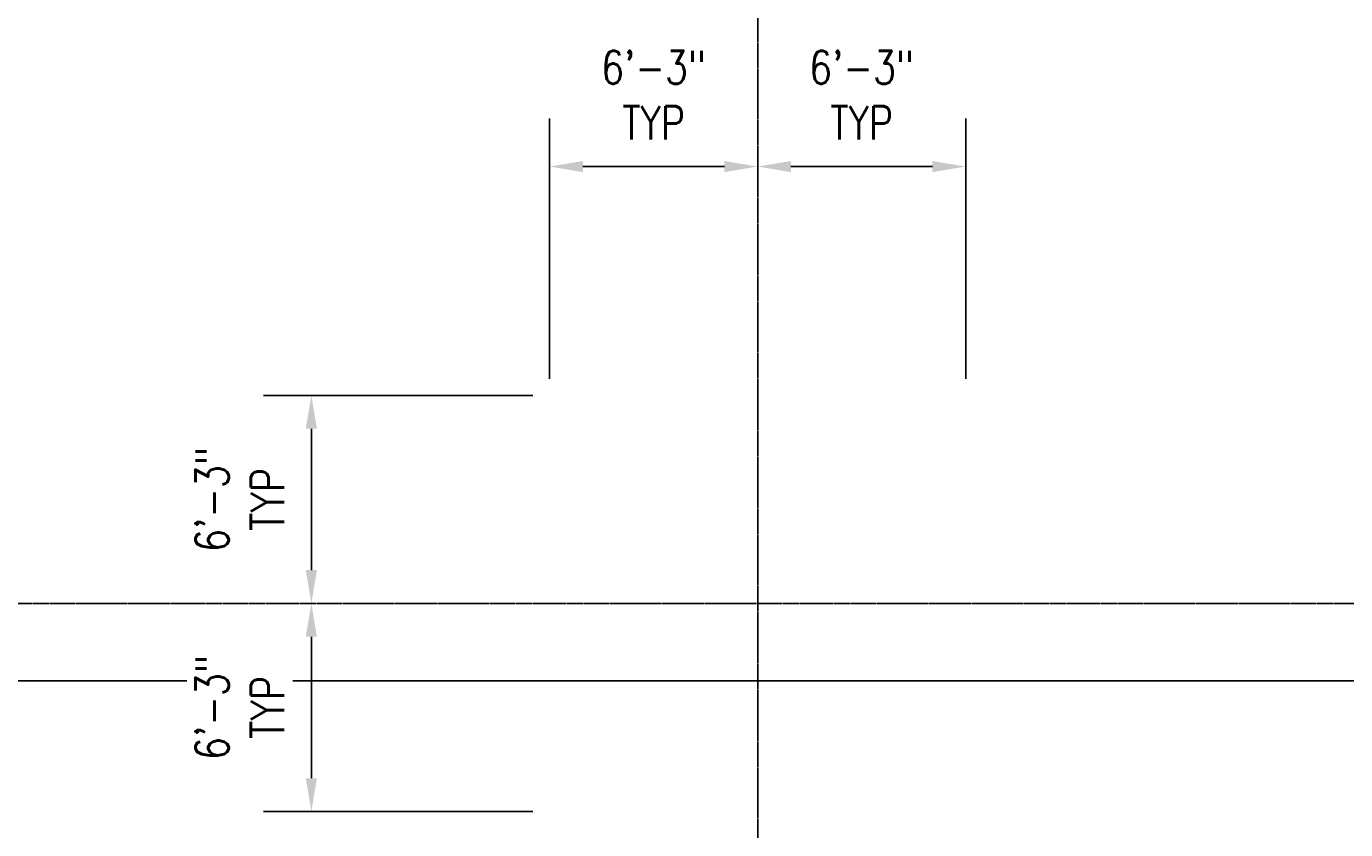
# Model space of a CAD drawing. Header units: inches. Extents: x -19111 to 19111, y -1073 to 833.
# Tile 56 of 59: x -470 to 6, y -426 to -136. Entities that reach past the tile are written whole.
import ezdxf
from ezdxf.enums import TextEntityAlignment as Align

# ---------------------------------------------------------------- set-up
doc = ezdxf.new("R2010")
doc.units = ezdxf.units.IN
doc.header["$MEASUREMENT"] = 0
doc.linetypes.add('CENTER2', pattern=[1.125, 0.75, -0.125, 0.125, -0.125])
doc.linetypes.add('Grid Line 1_2_', pattern=[0.875, 0.5, -0.125, 0.125, -0.125])
for name, color, linetype in [('G-ANNO-SYMB', 2, 'Continuous'), ('S-ANNO-DIMS', 1, 'Continuous'), ('S-GRID', 1, 'CENTER2')]:
    doc.layers.add(name, color=color, linetype=linetype)
doc.styles.add('Annotative', font='romans.shx', dxfattribs={"width": 0.8, "height": 0.125})
doc.styles.add('Arial', font='romans.shx', dxfattribs={"width": 0.8})
doc.dimstyles.new('Annotative', dxfattribs={"dimscale": 0, "dimtxt": 0.125, "dimasz": 0.125, "dimexe": 0.18, "dimexo": 0.0625, "dimgap": 0.09, "dimtad": 1, "dimdec": 3, "dimzin": 3, "dimdsep": 46, "dimlunit": 4, "dimtxsty": 'Annotative', "dimcen": 0.09, "dimclrt": 2, "dimazin": 2, "dimtfac": 1, "dimtdec": 3, "dimtmove": 1, "dimatfit": 0, "dimfxl": 1, "dimtfill": 1, "dimfrac": 2, "dimtolj": 1, "dimtzin": 0, "dimarcsym": 0})

# ---------------------------------------------------------------- blocks, each defined once
blk = doc.blocks.new('*U25')
at = {"linetype": 'Continuous', "lineweight": -3}
blk.add_line((0.3125, 0), (17.5173, 0), dxfattribs=at)
at = {"linetype": 'Continuous', "lineweight": -3, "style": 'Arial'}
blk.add_attdef('X#', text='', height=0.0938, dxfattribs=at).set_placement((0, 0.0469), align=Align.BOTTOM_CENTER)
blk.add_attdef('X-###', text='', height=0.0938, dxfattribs=at).set_placement((0, -0.0469), align=Align.TOP_CENTER)
blk = doc.blocks.new('*D32')
at = {"layer": 'Defpoints', "color": 0, "transparency": 16777216}
for p in [(-206.02, -186.5), (-281.02, -269), (-206.02, -344)]:
    blk.add_point(p, dxfattribs=at)
at = {"layer": 'S-ANNO-DIMS', "color": 0, "lineweight": -2, "transparency": 16777216}
for p, q in [((-281.02, -263), (-281.02, -169.22)), ((-269.02, -186.5), (-218.02, -186.5))]:
    blk.add_line(p, q, dxfattribs=at)
at = {"layer": 'S-ANNO-DIMS', "color": 0, "transparency": 16777216}
for points in [[(-269.02, -184.5), (-269.02, -188.5), (-281.02, -186.5)], [(-218.02, -184.5), (-218.02, -188.5), (-206.02, -186.5)]]:
    blk.add_solid(points, dxfattribs=at)
at = {"layer": 'S-ANNO-DIMS', "color": 2, "transparency": 16777216, "insert": (-243.52, -160.72), "char_height": 12, "attachment_point": 5, "style": 'Annotative', "bg_fill": 3, "box_fill_scale": 1.25, "bg_fill_color": 256, "bg_fill_true_color": 13158600, "bg_fill_transparency": 0}
blk.add_mtext('\\A1;6\'-3"\\PTYP', dxfattribs=at)
blk = doc.blocks.new('*D33')
at = {"layer": 'Defpoints', "color": 0, "transparency": 16777216}
for p in [(-131.02, -186.5), (-131.02, -269), (-206.02, -344)]:
    blk.add_point(p, dxfattribs=at)
at = {"layer": 'S-ANNO-DIMS', "color": 0, "lineweight": -2, "transparency": 16777216}
for p, q in [((-131.02, -263), (-131.02, -169.22)), ((-194.02, -186.5), (-143.02, -186.5))]:
    blk.add_line(p, q, dxfattribs=at)
at = {"layer": 'S-ANNO-DIMS', "color": 0, "transparency": 16777216}
for points in [[(-194.02, -184.5), (-194.02, -188.5), (-206.02, -186.5)], [(-143.02, -184.5), (-143.02, -188.5), (-131.02, -186.5)]]:
    blk.add_solid(points, dxfattribs=at)
at = {"layer": 'S-ANNO-DIMS', "color": 2, "transparency": 16777216, "insert": (-168.52, -160.72), "char_height": 12, "attachment_point": 5, "style": 'Annotative', "bg_fill": 3, "box_fill_scale": 1.25, "bg_fill_color": 256, "bg_fill_true_color": 13158600, "bg_fill_transparency": 0}
blk.add_mtext('\\A1;6\'-3"\\PTYP', dxfattribs=at)
blk = doc.blocks.new('*D35')
at = {"layer": 'Defpoints', "color": 0, "transparency": 16777216}
for p in [(-281.02, -269), (-366.89, -344), (-206.02, -344)]:
    blk.add_point(p, dxfattribs=at)
at = {"layer": 'S-ANNO-DIMS', "color": 0, "lineweight": -2, "transparency": 16777216}
for p, q in [((-287.02, -269), (-384.17, -269)), ((-366.89, -281), (-366.89, -332))]:
    blk.add_line(p, q, dxfattribs=at)
at = {"layer": 'S-ANNO-DIMS', "color": 0, "transparency": 16777216}
for points in [[(-368.89, -281), (-364.89, -281), (-366.89, -269)], [(-368.89, -332), (-364.89, -332), (-366.89, -344)]]:
    blk.add_solid(points, dxfattribs=at)
at = {"layer": 'S-ANNO-DIMS', "color": 2, "transparency": 16777216, "insert": (-392.67, -306.5), "char_height": 12, "attachment_point": 5, "rotation": 90, "style": 'Annotative', "bg_fill": 3, "box_fill_scale": 1.25, "bg_fill_color": 256, "bg_fill_true_color": 13158600, "bg_fill_transparency": 0}
blk.add_mtext('\\A1;6\'-3"\\PTYP', dxfattribs=at)
blk = doc.blocks.new('*D36')
at = {"layer": 'Defpoints', "color": 0, "transparency": 16777216}
for p in [(-206.02, -344), (-366.89, -419), (-281.02, -419)]:
    blk.add_point(p, dxfattribs=at)
at = {"layer": 'S-ANNO-DIMS', "color": 0, "lineweight": -2, "transparency": 16777216}
for p, q in [((-366.89, -356), (-366.89, -407)), ((-287.02, -419), (-384.17, -419))]:
    blk.add_line(p, q, dxfattribs=at)
at = {"layer": 'S-ANNO-DIMS', "color": 0, "transparency": 16777216}
for points in [[(-368.89, -356), (-364.89, -356), (-366.89, -344)], [(-368.89, -407), (-364.89, -407), (-366.89, -419)]]:
    blk.add_solid(points, dxfattribs=at)
at = {"layer": 'S-ANNO-DIMS', "color": 2, "transparency": 16777216, "insert": (-392.67, -381.5), "char_height": 12, "attachment_point": 5, "rotation": 90, "style": 'Annotative', "bg_fill": 3, "box_fill_scale": 1.25, "bg_fill_color": 256, "bg_fill_true_color": 13158600, "bg_fill_transparency": 0}
blk.add_mtext('\\A1;6\'-3"\\PTYP', dxfattribs=at)

msp = doc.modelspace()

# ---------------------------------------------------------------- linework, layer by layer
at = {"layer": 'S-GRID', "linetype": 'Grid Line 1_2_', "lineweight": -3}
for p, q in [((-205.9843, -717.0876), (-205.9843, 214.7267)), ((644.5128, -344), (-1328.8097, -344))]:
    msp.add_line(p, q, dxfattribs=at)

# ---------------------------------------------------------------- block references
at = {"layer": 'G-ANNO-SYMB', "lineweight": -3, "xscale": 96, "yscale": 96, "zscale": 96}
msp.add_blockref('*U25', (-1049.0849, -371.855), dxfattribs=at)

# ---------------------------------------------------------------- next in the draw order: dimensions: what is measured, and where the dimension line sits
at = {"layer": 'S-ANNO-DIMS'}
dim = msp.add_linear_dim(base=(-206.0157, -186.5007), p1=(-281.0157, -269), p2=(-206.0157, -344), angle=180, text='<>\\PTYP', dimstyle='Annotative', override={"dimpost": '\\X', "dimse2": 1}, dxfattribs=at)
dim.commit()
dim.dimension.update_dxf_attribs({"geometry": '*D32', "text_midpoint": (-243.5157, -160.7178)})

# ---------------------------------------------------------------- next in the draw order: dimensions: what is measured, and where the dimension line sits
dim = msp.add_linear_dim(base=(-131.0157, -186.5007), p1=(-206.0157, -344), p2=(-131.0157, -269), angle=180, text='<>\\PTYP', dimstyle='Annotative', override={"dimpost": '\\X', "dimse1": 1}, dxfattribs=at)
dim.commit()
dim.dimension.update_dxf_attribs({"geometry": '*D33', "text_midpoint": (-168.5157, -160.7178)})

# ---------------------------------------------------------------- next in the draw order: dimensions: what is measured, and where the dimension line sits
dim = msp.add_linear_dim(base=(-366.8879, -344), p1=(-281.0157, -269), p2=(-206.0157, -344), angle=90, text='<>\\PTYP', dimstyle='Annotative', override={"dimpost": '\\X', "dimse2": 1}, dxfattribs=at)
dim.commit()
dim.dimension.update_dxf_attribs({"geometry": '*D35', "text_midpoint": (-392.6707, -306.5)})

# ---------------------------------------------------------------- next in the draw order: dimensions: what is measured, and where the dimension line sits
dim = msp.add_linear_dim(base=(-366.8879, -419), p1=(-206.0157, -344), p2=(-281.0157, -419), angle=90, text='<>\\PTYP', dimstyle='Annotative', override={"dimpost": '\\X', "dimse1": 1}, dxfattribs=at)
dim.commit()
dim.dimension.update_dxf_attribs({"geometry": '*D36', "text_midpoint": (-392.6707, -381.5)})

doc.saveas('drawing.dxf')
